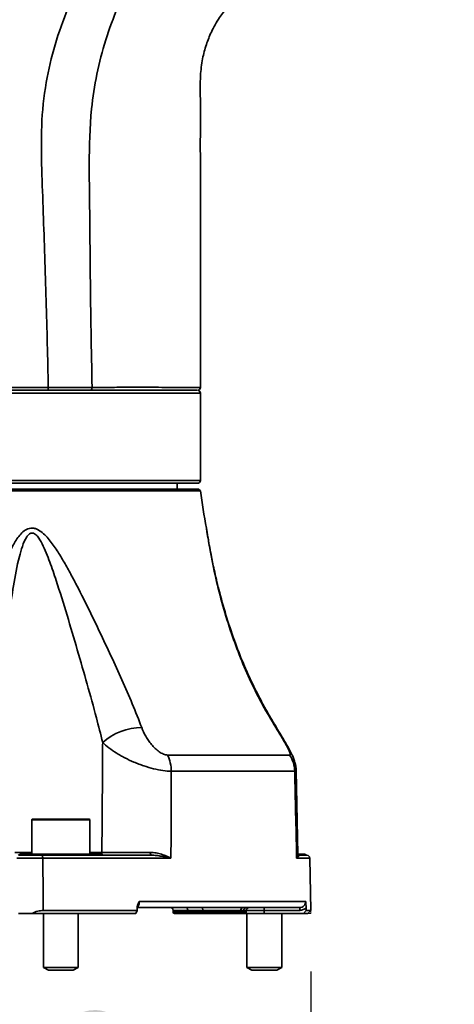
# Model space of a CAD drawing. Header units: millimetres. Extents: x 0 to 297, y 0 to 209.
# Tile 10 of 42: x 86.95 to 94.43, y 45.36 to 62.3. Entities that reach past the tile are written whole.
import ezdxf

# ---------------------------------------------------------------- set-up
doc = ezdxf.new("R2010")
doc.units = ezdxf.units.MM
doc.layers.add('图层0', color=7, linetype='Continuous')
doc.styles.add('SLDTEXTSTYLE1', font='TXT', dxfattribs={"width": 0.7, "bigfont": 'bigfont'})
doc.styles.add('SLDTEXTSTYLE2', font='TXT', dxfattribs={"width": 0.7})
doc.dimstyles.new('SLDDIMSTYLE0', dxfattribs={"dimtxt": 4.5, "dimasz": 3, "dimexe": 0, "dimexo": 0.0625, "dimgap": 1.125, "dimtad": 2, "dimlfac": 10, "dimrnd": 1e-09, "dimzin": 12, "dimdsep": 46, "dimtxsty": 'SLDTEXTSTYLE2', "dimsah": 1, "dimcen": 0.09, "dimadec": 0, "dimazin": 3, "dimtfac": 1, "dimtofl": 0, "dimtmove": 0, "dimatfit": 3, "dimfxl": 0, "dimfrac": 2, "dimtolj": 1, "dimtzin": 12, "dimarcsym": 0})
doc.dimstyles.new('SLDDIMSTYLE12', dxfattribs={"dimtxt": 4.5, "dimasz": 3, "dimexe": 0, "dimexo": 0.0625, "dimgap": 1.125, "dimtad": 0, "dimtih": 1, "dimtoh": 1, "dimlfac": 2.5, "dimrnd": 1e-09, "dimzin": 12, "dimdsep": 46, "dimtxsty": 'SLDTEXTSTYLE2', "dimblk1": 'NONE', "dimblk2": 'NONE', "dimsah": 1, "dimcen": 0, "dimadec": 0, "dimazin": 3, "dimtfac": 1, "dimtmove": 0, "dimatfit": 3, "dimldrblk": 'NONE', "dimfxl": 0, "dimfrac": 2, "dimtolj": 1, "dimtzin": 12, "dimarcsym": 0})
doc.dimstyles.new('SLDDIMSTYLE7', dxfattribs={"dimtxt": 3.5, "dimasz": 3, "dimexe": 0, "dimexo": 0.0625, "dimgap": 0.875, "dimtad": 0, "dimtih": 1, "dimtoh": 1, "dimlfac": 3, "dimrnd": 1e-09, "dimzin": 12, "dimdsep": 46, "dimtxsty": 'SLDTEXTSTYLE2', "dimblk1": 'NONE', "dimblk2": 'NONE', "dimsah": 1, "dimcen": 0, "dimadec": 0, "dimazin": 3, "dimtol": 1, "dimtp": 0.03, "dimtm": -0.01, "dimtfac": 1, "dimtmove": 0, "dimatfit": 3, "dimldrblk": 'NONE', "dimfxl": 0, "dimfrac": 2, "dimtolj": 1, "dimarcsym": 0})
doc.dimstyles.new('SLDDIMSTYLE8', dxfattribs={"dimtxt": 3.5, "dimasz": 3, "dimexe": 0, "dimexo": 0.0625, "dimgap": 0.875, "dimtad": 0, "dimtih": 1, "dimtoh": 1, "dimlfac": 3, "dimrnd": 1e-09, "dimzin": 12, "dimdsep": 46, "dimtxsty": 'SLDTEXTSTYLE2', "dimblk1": 'NONE', "dimblk2": 'NONE', "dimsah": 1, "dimcen": 0, "dimadec": 0, "dimazin": 3, "dimtfac": 1, "dimtmove": 0, "dimatfit": 3, "dimldrblk": 'NONE', "dimfxl": 0, "dimfrac": 2, "dimtolj": 1, "dimtzin": 12, "dimarcsym": 0})

# ---------------------------------------------------------------- blocks, each defined once
blk = doc.blocks.new('_D_3')
at = {"layer": '图层0'}
for p, q in [((76.361, 45.926), (76.361, 38.516)), ((91.961, 45.926), (91.961, 38.516)), ((76.361, 39.516), (91.961, 39.516))]:
    blk.add_line(p, q, dxfattribs=at)
for points in [[(76.361, 39.516), (79.361, 39.066), (79.361, 39.966)], [(91.961, 39.516), (88.961, 39.966), (88.961, 39.066)]]:
    blk.add_solid(points, dxfattribs=at)
at = {"layer": '图层0', "char_height": 4.5, "attachment_point": 1, "style": 'SLDTEXTSTYLE2'}
for s, insert in [('%%c', (77.745, 45.317)), ('156', (82.72, 45.317))]:
    blk.add_mtext(s, dxfattribs=dict(at, insert=insert))
blk = doc.blocks.new('SW_SYMBOL_HOLE_DEPTH')
at = {"layer": '图层0', "color": 0}
for p, q in [((0, 875), (800, 875)), ((400, 875), (400, 75)), ((100, 555), (400, 75)), ((700, 555), (400, 75))]:
    blk.add_line(p, q, dxfattribs=at)
blk = doc.blocks.new('_D_22')
at = {"layer": '图层0'}
blk.add_line((190.522, 127.2), (169.468, 127.2), dxfattribs=at)
at = {"layer": '图层0', "xscale": 0.004072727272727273, "yscale": 0.004072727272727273, "zscale": 0.004072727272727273}
blk.add_blockref('SW_SYMBOL_HOLE_DEPTH', (183.231, 127.487), dxfattribs=at)
at = {"layer": '图层0', "attachment_point": 1, "style": 'SLDTEXTSTYLE2'}
for s, insert, char_height in [('0.03', (178.575, 132.352), 2), ('+', (177.412, 132.352), 2), ('%%c', (169.468, 131.712), 3.5), ('4', (173.338, 131.712), 3.5), ('6', (186.897, 131.712), 3.5), ('0.01', (178.575, 130.024), 2), ('+', (177.412, 130.024), 2)]:
    blk.add_mtext(s, dxfattribs=dict(at, insert=insert, char_height=char_height))
blk = doc.blocks.new('_None')
blk = doc.blocks.new('_D_23')
at = {"layer": '图层0'}
blk.add_line((232.317, 127.552), (258.142, 127.552), dxfattribs=at)
at = {"layer": '图层0', "char_height": 3.5, "attachment_point": 1}
for s, insert, style in [('贯穿', (249.927, 131.061), 'SLDTEXTSTYLE1'), ('%%c', (237.978, 131.061), 'SLDTEXTSTYLE2'), ('6-', (233.904, 131.061), 'SLDTEXTSTYLE2'), ('6.6', (241.848, 131.061), 'SLDTEXTSTYLE2'), ('圆周均布', (237.876, 126.988), 'SLDTEXTSTYLE1')]:
    blk.add_mtext(s, dxfattribs=dict(at, insert=insert, style=style))
blk = doc.blocks.new('_D_27')
at = {"layer": '图层0'}
blk.add_line((167.73, 95.583), (145.455, 95.583), dxfattribs=at)
at = {"layer": '图层0', "char_height": 4.5, "attachment_point": 1, "style": 'SLDTEXTSTYLE2'}
for s, insert in [('%%c', (155.93, 101.383)), ('PCD', (145.455, 101.383)), ('50', (160.905, 101.383))]:
    blk.add_mtext(s, dxfattribs=dict(at, insert=insert))

msp = doc.modelspace()

# ---------------------------------------------------------------- linework, layer by layer
at = {"color": 7, "linetype": 'Continuous', "lineweight": 35}
for p, q in [((84.598993, 55.926152), (90.002805, 55.926152)), ((90.060688, 54.376152), (90.060688, 55.876152)), ((78.295068, 54.226152), (90.026308, 54.226152)), ((90.010688, 54.326152), (78.310688, 54.326152)), ((89.660688, 54.226152), (89.660688, 54.326152)), ((90.064343, 54.19633), (90.026308, 54.226152)), ((90.064343, 54.19633), (84.160688, 54.19633)), ((89.496428, 49.65), (91.594856, 49.65)), ((91.683906, 49.369844), (89.560342, 49.369844)), ((91.739034, 47.937343), (91.707686, 49.386881)), ((87.160688, 48.536152), (87.160688, 47.946152)), ((87.170688, 48.546152), (88.150688, 48.546152)), ((88.160688, 47.946152), (88.160688, 48.536152)), ((86.960688, 47.946152), (87.922398, 47.946152)), ((87.329435, 47.926152), (87.937353, 47.926152)), ((89.555228, 47.877025), (87.34992, 47.877025)), ((87.922398, 47.946152), (88.092088, 47.946152)), ((88.092088, 47.946152), (88.360688, 47.946152)), ((88.116739, 47.926152), (89.213477, 47.926152)), ((91.732091, 47.926152), (91.757212, 47.926152)), ((91.743808, 47.946152), (91.853798, 47.946152)), ((91.757212, 47.926152), (91.893404, 47.926152)), ((91.853798, 47.946152), (91.860688, 47.946152)), ((91.894462, 47.926139), (91.894215, 47.926142)), ((91.95983, 46.975294), (91.94409, 47.877025)), ((89.010603, 47.127897), (91.87219, 47.127897)), ((87.357899, 46.975294), (88.974929, 46.975294)), ((88.949085, 46.926152), (88.974929, 46.975294)), ((90.797967, 47.026152), (88.962712, 47.026152)), ((89.593819, 46.977025), (89.594364, 46.945803)), ((90.103198, 46.977025), (89.843391, 46.977025)), ((89.843663, 46.945803), (89.843391, 46.977025)), ((89.843663, 46.945803), (90.103471, 46.945803)), ((90.757437, 46.977025), (90.103198, 46.977025)), ((90.103471, 46.945803), (90.103198, 46.977025)), ((90.851367, 46.945803), (90.851912, 46.977025)), ((91.77058, 47.026152), (90.853777, 47.026152)), ((91.160688, 47.026152), (91.160688, 46.977461)), ((91.77058, 46.977461), (91.160688, 46.977461)), ((91.160688, 46.977461), (91.160688, 46.926152)), ((91.77058, 47.026152), (91.77058, 46.977461)), ((91.881684, 46.975294), (91.832226, 46.926152)), ((91.881684, 46.975294), (91.95983, 46.975294)), ((91.910688, 46.926152), (91.95983, 46.975294)), ((88.949085, 46.926152), (87.169254, 46.926152)), ((87.360688, 46.926152), (87.360688, 45.99615)), ((87.960688, 45.99615), (87.960688, 46.926152)), ((89.853662, 46.926152), (89.614361, 46.926152)), ((90.113469, 46.926152), (89.853662, 46.926152)), ((90.83137, 46.926152), (90.113469, 46.926152)), ((91.160688, 46.926152), (90.83137, 46.926152)), ((90.860688, 46.926152), (90.860688, 45.99615)), ((91.832226, 46.926152), (91.160688, 46.926152)), ((91.460688, 45.99615), (91.460688, 46.926152)), ((91.910688, 46.926152), (91.832226, 46.926152)), ((87.360688, 45.99615), (87.447288, 45.946152)), ((87.360688, 45.99615), (87.796149, 45.99615)), ((87.447288, 45.946152), (87.757046, 45.946152)), ((87.757046, 45.946152), (87.874088, 45.946152)), ((87.796149, 45.99615), (87.960688, 45.99615)), ((87.874088, 45.946152), (87.960688, 45.99615)), ((90.860688, 45.99615), (90.947288, 45.946152)), ((90.860688, 45.99615), (91.460232, 45.99615)), ((90.947288, 45.946152), (91.373764, 45.946152)), ((91.373764, 45.946152), (91.374088, 45.946152)), ((91.374088, 45.946152), (91.460688, 45.99615)), ((91.460232, 45.99615), (91.460688, 45.99615))]:
    msp.add_line(p, q, dxfattribs=at)
at = {"color": 8, "linetype": 'Continuous', "lineweight": 35}
for p, q in [((90.060688, 55.876152), (84.602739, 55.876152)), ((78.260688, 54.376152), (90.060688, 54.376152)), ((91.358249, 50.122466), (91.367327, 50.121965)), ((88.160688, 48.536152), (87.160688, 48.536152)), ((86.869377, 47.975279), (87.160688, 47.975279)), ((88.160688, 47.975279), (88.366938, 47.975279)), ((91.94409, 47.877025), (91.716993, 47.877025)), ((91.894215, 47.926142), (91.893404, 47.926152)), ((89.843391, 46.977025), (89.593819, 46.977025)), ((89.594364, 46.945803), (89.843663, 46.945803)), ((90.103471, 46.945803), (90.851367, 46.945803)), ((90.851912, 46.977025), (90.808166, 46.977025)), ((91.160688, 46.977461), (90.851922, 46.977461))]:
    msp.add_line(p, q, dxfattribs=at)
at = {"color": 7, "linetype": 'Continuous', "lineweight": 18}
for p in [(91.95983, 46.975294), (91.910688, 46.926152)]:
    msp.add_line(p, (91.960688, 46.926152), dxfattribs=at)
at = {"color": 7, "linetype": 'Continuous', "lineweight": 35, "flags": 128}
for points in [[(87.34992, 47.877025), (87.349466, 47.886654), (87.348259, 47.895889), (87.346345, 47.904382), (87.343795, 47.911814), (87.340706, 47.917906), (87.337193, 47.922429), (87.333388, 47.925212), (87.329435, 47.926152)], [(87.34992, 47.877025), (87.355678, 47.22626), (87.357899, 46.975294)], [(87.922398, 47.946152), (87.923796, 47.941727), (87.925375, 47.937764), (87.927115, 47.934317), (87.928993, 47.931431), (87.930983, 47.929145), (87.933058, 47.927489), (87.935191, 47.926487), (87.937353, 47.926152)], [(89.843391, 46.977025), (89.842837, 46.986654), (89.841364, 46.995889), (89.839029, 47.004382), (89.835917, 47.011814), (89.832147, 47.017906), (89.827861, 47.022429), (89.823218, 47.025212), (89.818395, 47.026152)], [(89.853662, 46.926152), (89.851732, 46.926528), (89.849875, 46.927641), (89.848161, 46.92945), (89.846653, 46.931887), (89.845408, 46.93486), (89.844474, 46.938257), (89.843885, 46.941951), (89.843663, 46.945803)], [(90.103198, 46.977025), (90.102644, 46.986654), (90.101172, 46.995889), (90.098836, 47.004382), (90.095725, 47.011814), (90.091955, 47.017906), (90.087668, 47.022429), (90.083026, 47.025212), (90.078202, 47.026152)], [(90.103471, 46.945803), (90.103692, 46.941951), (90.104281, 46.938257), (90.105216, 46.93486), (90.10646, 46.931887), (90.107968, 46.92945), (90.109683, 46.927641), (90.11154, 46.926528), (90.113469, 46.926152)]]:
    msp.add_lwpolyline(points, dxfattribs=at)
at = {"color": 7, "linetype": 'Continuous', "lineweight": 35}
for centre, radius, start, end in [((90.010687, 55.976152), 0.05, 269.9975118, 0.9340649), ((90.010688, 55.876152), 0.05, 0, 90), ((90.010688, 54.376152), 0.05, 270, 0), ((99.988246, 55.427644), 10, 187.0728629, 190.7993283), ((89.052952, 49.113817), 1.008649, 90.0184617, 131.7835813), ((88.903502, 49.367361), 0.656845, 0.2165367, 25.486397), ((91.173504, 49.361837), 0.510465, 0.8986605, 34.3682365), ((87.170688, 48.536152), 0.01, 90, 180), ((88.150688, 48.536152), 0.01, 0, 90), ((89.258792, 47.963748), 0.05888, 169.0688212, 219.681139), ((86.920688, 47.976152), 0.05, 274.4462786, 323.1301024), ((88.120172, 47.955576), 0.029623, 198.549288, 263.3450475), ((88.400688, 47.976152), 0.05, 216.8698976, 270), ((91.893472, 47.975502), 0.04935, 216.4935249, 269.9216461), ((91.894098, 47.876152), 0.05, 1, 90), ((89.543827, 46.976152), 0.05, 1, 90), ((89.614361, 46.946152), 0.02, 181, 270), ((90.803127, 46.980612), 0.045831, 96.4652016, 184.489597), ((90.85602, 46.978333), 0.047871, 92.6850263, 181.5663626), ((90.83137, 46.946152), 0.02, 270, 359), ((90.901904, 46.976152), 0.05, 90, 179)]:
    msp.add_arc(centre, radius, start, end, dxfattribs=at)
at = {"color": 8, "linetype": 'Continuous', "lineweight": 35}
msp.add_arc((88.308653, 47.97549), 0.058286, 329.7786264, 359.7931926, dxfattribs=at)
at = {"color": 7, "linetype": 'Continuous', "lineweight": 35}
for centre, major_axis, ratio, start_param, end_param in [((75.295611, -385.997674), (13.30057, 586.449214), 0.009754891, 5.543150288, 5.543274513), ((84.160688, -385.997674), (0, 586.449228), 0.019519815, 5.542929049, 5.543053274)]:
    msp.add_ellipse(centre, major_axis=major_axis, ratio=ratio, start_param=start_param, end_param=end_param, dxfattribs=at)
for points, knots in [([(87.445922, 55.97675), (87.440323, 56.226924), (87.429125, 56.727272), (87.407838, 57.477686), (87.383897, 58.227999), (87.359541, 58.978364), (87.332016, 59.728323), (87.315648, 60.479428), (87.392207, 61.199106), (87.550337, 61.87448), (87.772643, 62.500737), (88.062797, 63.098769), (88.450343, 63.711747), (88.944676, 64.326168), (89.364239, 64.704238), (89.574012, 64.893265)], [0, 0, 0, 0, 0.0782037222, 0.1564076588, 0.2346111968, 0.3128150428, 0.3910186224, 0.4692057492, 0.5473629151, 0.6164498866, 0.6855410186, 0.7546300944, 0.8237179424, 0.9118625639, 1, 1, 1, 1]), ([(89.926167, 64.279531), (89.834727, 64.195668), (89.594556, 63.975398), (89.248923, 63.574469), (88.909722, 63.070986), (88.635062, 62.528728), (88.422943, 61.958934), (88.273498, 61.370029), (88.161888, 60.653607), (88.144279, 59.81084), (88.159873, 58.852824), (88.167453, 57.894025), (88.179908, 56.935423), (88.192933, 56.296412), (88.199446, 55.976907)], [0, 0, 0, 0, 0.042270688, 0.111026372, 0.179800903, 0.248718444, 0.317690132, 0.386597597, 0.455466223, 0.564337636, 0.673252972, 0.782168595, 0.891084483, 1, 1, 1, 1]), ([(90.060664, 55.976168), (90.060665, 55.989388), (90.060708, 56.366104), (90.060612, 57.070439), (90.060695, 58.053295), (90.060517, 58.928531), (90.061099, 59.69612), (90.059455, 60.356157), (90.064026, 60.891349), (90.053113, 61.30585), (90.090268, 61.618851), (90.157552, 61.870345), (90.235323, 62.064803), (90.314575, 62.218772), (90.403696, 62.365647), (90.527273, 62.529184), (90.658951, 62.676598), (90.755184, 62.750068), (90.786698, 62.774127)], [0, 0, 0, 0, 0.005650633, 0.161023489, 0.30106113, 0.425763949, 0.535132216, 0.629167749, 0.707866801, 0.763960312, 0.80618368, 0.842064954, 0.874945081, 0.895501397, 0.916048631, 0.948309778, 0.983073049, 1, 1, 1, 1]), ([(80.875324, 55.976684), (81.063461, 55.976836), (81.440329, 55.977142), (82.050497, 55.977107), (82.684211, 55.976826), (83.338038, 55.976431), (84.00195, 55.976147), (84.666969, 55.976103), (85.32426, 55.976398), (85.965721, 55.97677), (86.410103, 55.976962), (86.761512, 55.977011), (87.056759, 55.977005), (87.307626, 55.976836), (87.445951, 55.976743)], [0, 0, 0, 0, 0.095337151, 0.190976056, 0.286310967, 0.38167598, 0.477346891, 0.572709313, 0.667594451, 0.762782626, 0.857671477, 0.872017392, 0.929431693, 1, 1, 1, 1]), ([(87.445922, 55.976757), (87.445923, 55.976757), (87.530735, 55.976678), (87.697197, 55.97656), (87.949547, 55.976538), (88.113858, 55.976705), (88.199446, 55.976858), (88.199447, 55.976858)], [0, 0, 0, 0, 0.0000062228, 0.3175306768, 0.6341997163, 0.9999937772, 1, 1, 1, 1]), ([(86.378998, 50.665776), (86.367652, 50.803123), (86.363429, 50.941443), (86.366955, 51.220057), (86.374711, 51.36035), (86.400869, 51.642807), (86.419333, 51.785303), (86.465965, 52.069381), (86.494105, 52.211167), (86.560424, 52.493642), (86.598577, 52.634589), (86.665355, 52.843154), (86.689203, 52.912122), (86.741117, 53.048283), (86.769159, 53.115554), (86.816083, 53.213893), (86.832511, 53.246161), (86.867519, 53.309221), (86.886147, 53.340108), (86.926223, 53.399034), (86.947638, 53.427112), (86.994973, 53.478574), (87.021188, 53.502232), (87.06485, 53.52957), (87.080313, 53.537383), (87.112223, 53.548999), (87.128704, 53.552857), (87.162895, 53.555974), (87.180326, 53.555147), (87.214669, 53.549008), (87.231914, 53.543631), (87.281617, 53.522445), (87.31289, 53.501491), (87.370874, 53.453754), (87.3978, 53.426907), (87.449352, 53.369813), (87.473825, 53.339646), (87.520571, 53.278134), (87.542961, 53.246624), (87.608211, 53.150592), (87.649199, 53.0846), (87.72868, 52.950525), (87.767122, 52.882404), (87.842529, 52.744803), (87.879389, 52.675475), (87.987861, 52.467481), (88.057675, 52.328369), (88.194672, 52.050257), (88.261802, 51.911236), (88.39401, 51.633642), (88.459075, 51.495065), (88.587006, 51.218449), (88.649871, 51.080411), (88.77263, 50.804763), (88.832535, 50.667158), (88.947797, 50.392024), (89.002404, 50.256299), (89.052627, 50.122466)], [0, 0, 0, 0, 0.0625, 0.0625, 0.125, 0.125, 0.1875, 0.1875, 0.25, 0.25, 0.3125, 0.3125, 0.34375, 0.34375, 0.375, 0.375, 0.390625, 0.390625, 0.40625, 0.40625, 0.421875, 0.421875, 0.4375, 0.4375, 0.4453125, 0.4453125, 0.453125, 0.453125, 0.4609375, 0.4609375, 0.46875, 0.46875, 0.484375, 0.484375, 0.5, 0.5, 0.515625, 0.515625, 0.53125, 0.53125, 0.5625, 0.5625, 0.59375, 0.59375, 0.625, 0.625, 0.6875, 0.6875, 0.75, 0.75, 0.8125, 0.8125, 0.875, 0.875, 0.9375, 0.9375, 1, 1, 1, 1]), ([(90.173207, 53.505189), (90.171316, 53.517246), (90.168939, 53.532405), (90.168298, 53.5366), (90.168089, 53.537943), (90.16801, 53.538457), (90.167797, 53.539808), (90.167494, 53.541704), (90.166709, 53.546495), (90.165938, 53.550685), (90.165397, 53.553625)], [0, 0, 0, 0, 0.634541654, 0.797828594, 0.847066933, 0.8845468, 0.895274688, 0.906265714, 0.934220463, 1, 1, 1, 1]), ([(91.371803, 50.124748), (91.345524, 50.166335), (91.258212, 50.304513), (91.119468, 50.553269), (90.952853, 50.878727), (90.791663, 51.237388), (90.638023, 51.634552), (90.497388, 52.059218), (90.384051, 52.466038), (90.301736, 52.815122), (90.24905, 53.070768), (90.215371, 53.252391), (90.194234, 53.374534), (90.180368, 53.459737), (90.172533, 53.509314), (90.168886, 53.53276), (90.168495, 53.5353), (90.168331, 53.536365)], [0, 0, 0, 0, 0.036862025, 0.122476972, 0.215147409, 0.315686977, 0.425653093, 0.54618877, 0.667811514, 0.763573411, 0.837696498, 0.886506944, 0.923962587, 0.952895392, 0.976118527, 0.989982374, 1, 1, 1, 1]), ([(89.052627, 50.122466), (89.071695, 50.071656), (89.094915, 50.02168), (89.136695, 49.948031), (89.151795, 49.923701), (89.184787, 49.875531), (89.202651, 49.851767), (89.240599, 49.80634), (89.260783, 49.784495), (89.304302, 49.743041), (89.327426, 49.723682), (89.37542, 49.690095), (89.400689, 49.675658), (89.437973, 49.660581), (89.450405, 49.656619), (89.4741, 49.651362), (89.485504, 49.65), (89.496428, 49.65)], [0, 0, 0, 0, 0.25, 0.25, 0.375, 0.375, 0.5, 0.5, 0.625, 0.625, 0.75, 0.75, 0.875, 0.875, 0.9375, 0.9375, 1, 1, 1, 1]), ([(91.594856, 49.65), (91.602249, 49.65), (91.605508, 49.6556), (91.604784, 49.670606), (91.603618, 49.676756), (91.599796, 49.690603), (91.597144, 49.698335), (91.587307, 49.72364), (91.578434, 49.742863), (91.557875, 49.784043), (91.546055, 49.80624), (91.520841, 49.851905), (91.507285, 49.875669), (91.479265, 49.923815), (91.464842, 49.948132), (91.420633, 50.021741), (91.389936, 50.071688), (91.358249, 50.122466)], [0, 0, 0, 0, 0.125, 0.125, 0.1875, 0.1875, 0.25, 0.25, 0.375, 0.375, 0.5, 0.5, 0.625, 0.625, 0.75, 0.75, 1, 1, 1, 1]), ([(91.706456, 49.38677), (91.706668, 49.393113), (91.707805, 49.427097), (91.697061, 49.486443), (91.676811, 49.561415), (91.646522, 49.636833), (91.599871, 49.731861), (91.53157, 49.852546), (91.449769, 49.989219), (91.393799, 50.079272), (91.367519, 50.121555)], [0, 0, 0, 0, 0.022040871, 0.118098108, 0.211212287, 0.306981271, 0.435910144, 0.635980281, 0.829082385, 1, 1, 1, 1]), ([(88.366938, 47.975279), (88.371231, 48.541961), (88.375417, 49.108644), (88.379501, 49.675326), (88.379959, 49.738862), (88.380415, 49.802397), (88.38087, 49.865933)], [0.00049137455, 0.00049137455, 0.00049137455, 0.00049137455, 0.01749532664, 0.01749532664, 0.01749532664, 0.0194017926, 0.0194017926, 0.0194017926, 0.0194017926]), ([(89.560342, 49.369844), (89.516805, 49.370573), (89.46925, 49.374754), (89.36628, 49.389952), (89.312209, 49.400788), (89.20011, 49.428614), (89.143672, 49.445196), (89.058546, 49.473878), (89.029933, 49.484144), (88.973778, 49.505517), (88.946139, 49.516648), (88.864467, 49.551329), (88.811666, 49.576155), (88.73488, 49.615995), (88.709704, 49.629713), (88.661246, 49.657417), (88.637815, 49.671479), (88.569806, 49.714289), (88.527494, 49.743661), (88.448839, 49.804146), (88.412919, 49.834965), (88.38087, 49.865933)], [0, 0, 0, 0, 0.125, 0.125, 0.25, 0.25, 0.375, 0.375, 0.4375, 0.4375, 0.5, 0.5, 0.625, 0.625, 0.6875, 0.6875, 0.75, 0.75, 0.875, 0.875, 1, 1, 1, 1]), ([(89.560342, 49.369844), (89.558768, 48.888612), (89.557122, 48.407381), (89.555403, 47.926152), (89.555345, 47.909776), (89.555286, 47.8934), (89.555228, 47.877025)], [0.00156368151, 0.00156368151, 0.00156368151, 0.00156368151, 0.01600616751, 0.01600616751, 0.01600616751, 0.01649763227, 0.01649763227, 0.01649763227, 0.01649763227]), ([(91.716993, 47.877025), (91.71663, 47.8934), (91.716267, 47.909776), (91.715904, 47.926152), (91.705239, 48.407381), (91.694573, 48.888612), (91.683906, 49.369844)], [-0.00049146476, -0.00049146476, -0.00049146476, -0.00049146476, 0, 0, 0, 0.014442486, 0.014442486, 0.014442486, 0.014442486]), ([(88.366938, 47.975279), (88.414794, 47.975184), (88.470442, 47.975103), (88.565372, 47.975003), (88.598959, 47.974973), (88.667856, 47.974924), (88.703423, 47.974903), (88.776802, 47.974871), (88.814937, 47.974859), (88.891498, 47.974845), (88.929983, 47.974842), (89.046041, 47.974849), (89.124962, 47.974872), (89.20098, 47.974913)], [0, 0, 0, 0, 0.25, 0.25, 0.375, 0.375, 0.5, 0.5, 0.625, 0.625, 0.75, 0.75, 1, 1, 1, 1]), ([(89.20098, 47.974913), (89.235414, 47.974932), (89.26853, 47.970957), (89.332732, 47.958955), (89.363987, 47.950759), (89.423317, 47.932228), (89.451511, 47.921871), (89.491872, 47.905513), (89.505001, 47.899919), (89.530634, 47.888555), (89.543218, 47.882745), (89.555228, 47.877025)], [0, 0, 0, 0, 0.25, 0.25, 0.5, 0.5, 0.75, 0.75, 0.875, 0.875, 1, 1, 1, 1]), ([(91.894269, 47.926679), (91.894071, 47.926676), (91.893723, 47.926671), (91.889771, 47.927332), (91.883335, 47.929044), (91.874136, 47.933288), (91.864804, 47.940202), (91.860693, 47.946815), (91.858889, 47.949717)], [0, 0, 0, 0, 0.158010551, 0.277458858, 0.392189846, 0.589679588, 0.819950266, 1, 1, 1, 1]), ([(87.34992, 47.877025), (87.330197, 47.877019), (87.309619, 47.877009), (87.267962, 47.876978), (87.246872, 47.876958), (87.204173, 47.87691), (87.182403, 47.876881), (87.140018, 47.876816), (87.11922, 47.87678), (87.078418, 47.8767), (87.058444, 47.876656), (87.020933, 47.876565), (87.003174, 47.876517), (86.969705, 47.876417), (86.95424, 47.876364), (86.926546, 47.876259), (86.914185, 47.876206), (86.903375, 47.876152)], [0, 0, 0, 0, 0.125, 0.125, 0.25, 0.25, 0.375, 0.375, 0.5, 0.5, 0.625, 0.625, 0.75, 0.75, 0.875, 0.875, 1, 1, 1, 1]), ([(86.946676, 47.926152), (86.955942, 47.926152), (86.966538, 47.926152), (86.990276, 47.926152), (87.003531, 47.926152), (87.03222, 47.926152), (87.047441, 47.926152), (87.079594, 47.926152), (87.096714, 47.926152), (87.131688, 47.926152), (87.149516, 47.926152), (87.185846, 47.926152), (87.204506, 47.926152), (87.241107, 47.926152), (87.259184, 47.926152), (87.294891, 47.926152), (87.31253, 47.926152), (87.329435, 47.926152)], [0, 0, 0, 0, 0.125, 0.125, 0.25, 0.25, 0.375, 0.375, 0.5, 0.5, 0.625, 0.625, 0.75, 0.75, 0.875, 0.875, 1, 1, 1, 1]), ([(88.116739, 47.926152), (88.088194, 47.926152), (88.058957, 47.926037), (87.999155, 47.926038), (87.968564, 47.926152), (87.937353, 47.926152)], [0, 0, 0, 0, 0.5, 0.5, 1, 1, 1, 1]), ([(89.213477, 47.926152), (89.245119, 47.926152), (89.275907, 47.924086), (89.336021, 47.917977), (89.365395, 47.91387), (89.422401, 47.904582), (89.450066, 47.899387), (89.503841, 47.88848), (89.530025, 47.882745), (89.555228, 47.877025)], [0, 0, 0, 0, 0.25, 0.25, 0.5, 0.5, 0.75, 0.75, 1, 1, 1, 1]), ([(91.716993, 47.877025), (91.717133, 47.877231), (91.720063, 47.881572), (91.733989, 47.903782), (91.734153, 47.922269), (91.734286, 47.937245)], [0, 0, 0, 0, 0.009416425, 0.197507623, 1, 1, 1, 1]), ([(91.757212, 47.926152), (91.759128, 47.926152), (91.759601, 47.924086), (91.757896, 47.917977), (91.755707, 47.91387), (91.748833, 47.904582), (91.744153, 47.899387), (91.732379, 47.88848), (91.725257, 47.882745), (91.716993, 47.877025)], [0, 0, 0, 0, 0.25, 0.25, 0.5, 0.5, 0.75, 0.75, 1, 1, 1, 1]), ([(88.975518, 47.024428), (88.975751, 47.043843), (88.980338, 47.06248), (88.993307, 47.096738), (89.001788, 47.112564), (89.010603, 47.127897)], [0, 0, 0, 0, 0.5, 0.5, 1, 1, 1, 1]), ([(91.77058, 47.026152), (91.784027, 47.026152), (91.79724, 47.028724), (91.82201, 47.038772), (91.833392, 47.046242), (91.852328, 47.064962), (91.859963, 47.076346), (91.869994, 47.100964), (91.872508, 47.11442), (91.87219, 47.127897)], [0, 0, 0, 0, 0.25, 0.25, 0.5, 0.5, 0.75, 0.75, 1, 1, 1, 1]), ([(91.880634, 47.024428), (91.88022, 47.043843), (91.879039, 47.06248), (91.876013, 47.096738), (91.874144, 47.112564), (91.87219, 47.127897)], [0, 0, 0, 0, 0.5, 0.5, 1, 1, 1, 1]), ([(87.357899, 46.975294), (87.326962, 46.975294), (87.295041, 46.970724), (87.230343, 46.953449), (87.199277, 46.941248), (87.169254, 46.926152)], [0, 0, 0, 0, 0.5, 0.5, 1, 1, 1, 1]), ([(91.880634, 47.024428), (91.866386, 47.009456), (91.849252, 46.997659), (91.820982, 46.985629), (91.811053, 46.982551), (91.791073, 46.978494), (91.780915, 46.977461), (91.77058, 46.977461)], [0, 0, 0, 0, 0.5, 0.5, 0.75, 0.75, 1, 1, 1, 1]), ([(87.169254, 46.926152), (87.146094, 46.926152), (87.123626, 46.926152), (87.08002, 46.926152), (87.058659, 46.926152), (87.018628, 46.926152), (86.999975, 46.926152), (86.965374, 46.926152), (86.949408, 46.926152), (86.935347, 46.926152)], [0, 0, 0, 0, 0.25, 0.25, 0.5, 0.5, 0.75, 0.75, 1, 1, 1, 1])]:
    msp.add_open_spline(points, degree=3, knots=knots, dxfattribs=at)
for points in [[(87.418131, 55.926152), (87.421803, 55.926915), (87.429147, 55.928442), (87.438384, 55.940171), (87.444799, 55.956914), (87.445561, 55.970133), (87.445942, 55.976743)], [(88.199333, 55.976953), (88.19888, 55.970323), (88.197973, 55.957062), (88.190075, 55.940242), (88.17867, 55.928454), (88.169594, 55.92692), (88.165056, 55.926152)], [(90.808166, 46.977025), (90.794248, 46.977025), (90.777339, 46.977025), (90.757437, 46.977025)], [(90.797967, 47.026152), (90.818842, 47.026152), (90.837446, 47.026152), (90.853777, 47.026152)]]:
    msp.add_open_spline(points, degree=3, dxfattribs=at)
at = {"color": 8, "linetype": 'Continuous', "lineweight": 35}
for points, knots in [([(88.199291, 55.976953), (88.316068, 55.977139), (88.549622, 55.977511), (88.865251, 55.977691), (89.152094, 55.977687), (89.40228, 55.977496), (89.612789, 55.977194), (89.785088, 55.976849), (89.918743, 55.976516), (90.008793, 55.976262), (90.056448, 55.976134), (90.056415, 55.976159), (90.056401, 55.976169)], [0, 0, 0, 0, 0.101897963, 0.203795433, 0.308641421, 0.413487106, 0.515395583, 0.617303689, 0.722199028, 0.827094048, 0.928551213, 1, 1, 1, 1]), ([(91.358249, 50.122466), (91.280983, 50.251525), (91.126408, 50.509711), (90.925505, 50.912681), (90.746934, 51.324648), (90.585393, 51.762311), (90.443543, 52.220381), (90.321713, 52.699461), (90.244593, 53.077667), (90.198183, 53.342856), (90.177549, 53.472711), (90.167705, 53.537722), (90.164544, 53.559021), (90.165252, 53.554268), (90.165317, 53.553828)], [0, 0, 0, 0, 0.110943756, 0.221947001, 0.336471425, 0.451022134, 0.580620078, 0.710926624, 0.845960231, 0.897363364, 0.952516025, 0.974648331, 0.9976538, 1, 1, 1, 1]), ([(88.38087, 49.865933), (88.345414, 50.007399), (88.262146, 50.339623), (88.114265, 50.871631), (87.94413, 51.460661), (87.769355, 52.055828), (87.612575, 52.561958), (87.472728, 52.973363), (87.370875, 53.232423), (87.278483, 53.39668), (87.217754, 53.456425), (87.182567, 53.469852), (87.156777, 53.470994), (87.134753, 53.463656), (87.104369, 53.442243), (87.050635, 53.374685), (86.997387, 53.241097), (86.91589, 52.961566), (86.812777, 52.402236), (86.725813, 51.641121), (86.724549, 51.053883), (86.723996, 50.796954)], [0, 0, 0, 0, 0.067182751, 0.157773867, 0.248394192, 0.340502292, 0.432598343, 0.482448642, 0.532603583, 0.555690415, 0.566284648, 0.571187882, 0.573901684, 0.579335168, 0.582773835, 0.592545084, 0.620712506, 0.649143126, 0.727070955, 0.880587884, 1, 1, 1, 1]), ([(91.703363, 49.386831), (91.704388, 49.382136), (91.706563, 49.372164), (91.691746, 49.370647), (91.683906, 49.369844)], [0, 0, 0, 0, 0.470883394, 1, 1, 1, 1]), ([(89.010603, 47.127897), (89.010186, 47.120174), (89.009165, 47.101255), (89.002917, 47.072413), (88.99193, 47.047522), (88.982373, 47.033451), (88.97695, 47.031538), (88.976538, 47.031393)], [0, 0, 0, 0, 0.180811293, 0.44289352, 0.708772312, 0.977875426, 1, 1, 1, 1])]:
    msp.add_open_spline(points, degree=3, knots=knots, dxfattribs=at)

# ---------------------------------------------------------------- dimensions: what is measured, and where the dimension line sits
at = {"layer": '图层0'}
for p1, text, dimstyle, picture, middle in [((0.804226, 0.5785), '<>{\\fGDT;x}6', 'SLDDIMSTYLE7', '_D_22', (179.200983, 129.737283)), ((1.466959, 0.852814), '6-<> 贯穿\\P圆周均布', 'SLDDIMSTYLE8', '_D_23', (246.023408, 127.049437)), ((18.484527, 7.636642), 'PCD <>', 'SLDDIMSTYLE12', '_D_27', (155.798807, 98.701426))]:
    dim = msp.add_diameter_dim_2p(p1=p1, p2=(0, 0), text=text, dimstyle=dimstyle, dxfattribs=at)
    dim.commit()
    dim.dimension.update_dxf_attribs({"geometry": picture, "text_midpoint": middle, "dimtype": 163})
dim = msp.add_linear_dim(base=(91.960688, 39.516433), p1=(76.360688, 46.926152), p2=(91.960688, 46.926152), text='%%c<>', dimstyle='SLDDIMSTYLE0', dxfattribs=at)
dim.commit()
dim.dimension.update_dxf_attribs({"geometry": '_D_3', "text_midpoint": (84.160688, 39.516433), "dimtype": 160})

doc.saveas('drawing.dxf')
